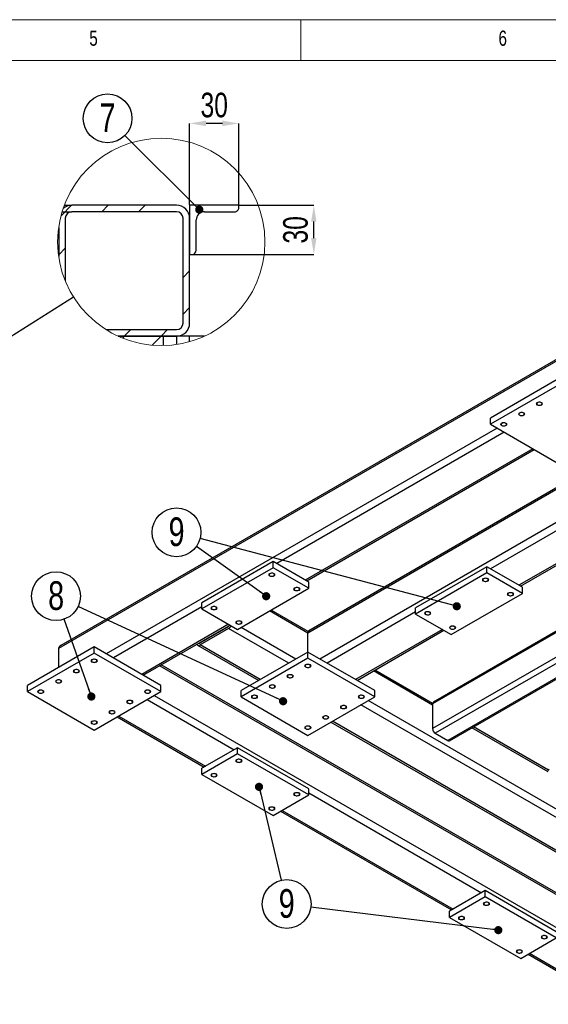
# Model space of a CAD drawing. Header units: millimetres. Extents: x 5 to 589, y 5 to 415.
# Tile 11 of 15: x 213 to 277, y 295 to 415. Entities that reach past the tile are written whole.
import ezdxf

# ---------------------------------------------------------------- set-up
doc = ezdxf.new("R2010")
doc.units = ezdxf.units.MM
doc.header["$PDSIZE"] = -1
doc.linetypes.add('HIDDEN', pattern=[1.905, 1.27, -0.635])
for name, color, linetype in [('COTES', 1, 'Continuous'), ('NOTES', 6, 'Continuous'), ('TRAIT-FINS', 9, 'Continuous'), ('TRAIT-TIRET', 2, 'HIDDEN')]:
    doc.layers.add(name, color=color, linetype=linetype)
doc.layers.add('TRAIT-FORT', color=4, linetype='Continuous', lineweight=25)
doc.styles.add('SLDTEXTSTYLE0', font='TXT', dxfattribs={"width": 0.75})
doc.dimstyles.new('SLDDIMSTYLE4', dxfattribs={"dimtxt": 0.18, "dimasz": 2, "dimexe": 0, "dimexo": 0.0625, "dimgap": 0, "dimtad": 0, "dimtih": 1, "dimtoh": 1, "dimdec": 0, "dimrnd": 1e-09, "dimzin": 0, "dimdsep": 46, "dimtxsty": 'Standard', "dimblk1": 'NONE', "dimblk2": 'NONE', "dimsah": 1, "dimcen": 0.09, "dimadec": 0, "dimazin": 0, "dimtfac": 2, "dimtdec": 0, "dimtofl": 0, "dimtmove": 0, "dimatfit": 3, "dimldrblk": 'NONE', "dimfxl": 1, "dimfrac": 2, "dimtolj": 1, "dimtzin": 0, "dimarcsym": 0})
doc.dimstyles.new('SLDDIMSTYLE5', dxfattribs={"dimtxt": 0.18, "dimasz": 1, "dimexe": 0, "dimexo": 0.0625, "dimgap": 0, "dimtad": 0, "dimtih": 1, "dimtoh": 1, "dimdec": 0, "dimrnd": 1e-09, "dimzin": 0, "dimdsep": 46, "dimtxsty": 'Standard', "dimblk1": 'DOT', "dimblk2": 'DOT', "dimsah": 1, "dimcen": 0.09, "dimadec": 0, "dimazin": 0, "dimtfac": 1, "dimtdec": 0, "dimtofl": 0, "dimtmove": 0, "dimatfit": 3, "dimldrblk": 'DOT', "dimfxl": 1, "dimfrac": 2, "dimtolj": 1, "dimtzin": 0, "dimarcsym": 0})
doc.dimstyles.new('SLDDIMSTYLE6', dxfattribs={"dimtxt": 3, "dimasz": 2, "dimexe": 0, "dimexo": 0.0625, "dimgap": 0.75, "dimtad": 1, "dimlfac": 5, "dimrnd": 1e-09, "dimzin": 12, "dimdsep": 46, "dimtxsty": 'SLDTEXTSTYLE0', "dimsah": 1, "dimcen": 0.09, "dimadec": 0, "dimazin": 3, "dimtfac": 1, "dimtmove": 0, "dimatfit": 0, "dimfxl": 1, "dimfrac": 2, "dimtolj": 1, "dimtzin": 12, "dimarcsym": 0})

# ---------------------------------------------------------------- blocks, each defined once
blk = doc.blocks.new('_None')
blk = doc.blocks.new('SW_NOTE_20')
at = {"layer": 'NOTES', "color": 0}
blk.add_circle((-2.43, 1.73), 2.98, dxfattribs=at)
at = {"layer": 'NOTES', "color": 0, "insert": (-2.42, 3.55), "char_height": 3.5, "attachment_point": 2, "style": 'SLDTEXTSTYLE0'}
blk.add_mtext('9', dxfattribs=at)
blk = doc.blocks.new('_Dot')
at = {"color": 0, "linetype": 'ByBlock', "lineweight": -2}
blk.add_line((-0.5, 0), (-1, 0), dxfattribs=at)
at = {"color": 0, "linetype": 'ByBlock', "const_width": 0.5}
blk.add_lwpolyline([(-0.25, 0, 1), (0.25, 0, 1)], format="xyb", close=True, dxfattribs=at)
blk = doc.blocks.new('SW_NOTE_21')
at = {"layer": 'NOTES', "color": 0}
blk.add_circle((0.69, -2.9), 2.98, dxfattribs=at)
at = {"layer": 'NOTES', "color": 0, "insert": (0.69, -1.08), "char_height": 3.5, "attachment_point": 2, "style": 'SLDTEXTSTYLE0'}
blk.add_mtext('9', dxfattribs=at)
blk = doc.blocks.new('SW_NOTE_22')
at = {"layer": 'NOTES', "color": 0}
blk.add_circle((-0.99, 2.81), 2.98, dxfattribs=at)
at = {"layer": 'NOTES', "color": 0, "insert": (-0.98, 4.63), "char_height": 3.5, "attachment_point": 2, "style": 'SLDTEXTSTYLE0'}
blk.add_mtext('8', dxfattribs=at)
blk = doc.blocks.new('SW_HATCH_0')
at = {"layer": 'TRAIT-FINS', "color": 0}
for p, q in [((-7.25, 15.2), (-8.53, 13.92)), ((-2.76, 15.2), (-3.56, 14.4)), ((1.73, 15.2), (0.93, 14.4)), ((-8.02, 9.94), (-8.82, 9.14)), ((7.18, 7.18), (6.38, 6.38)), ((7.18, 2.69), (6.38, 1.89)), ((0, 0), (-0.8, -0.8)), ((4.49, 0), (3.69, -0.8)), ((-0.8, -0.8), (-1.03, -1.03)), ((3.69, -0.8), (2.59, -1.9))]:
    blk.add_line(p, q, dxfattribs=at)
blk = doc.blocks.new('_D_60')
at = {"layer": 'COTES', "color": 0, "lineweight": -2, "transparency": 16777216}
for p, q in [((233.43, 392.4), (233.43, 402.33)), ((237.43, 402.33), (235.43, 402.33)), ((239.43, 392.4), (239.43, 402.33))]:
    blk.add_line(p, q, dxfattribs=at)
at = {"layer": 'COTES', "color": 0, "transparency": 16777216}
for points in [[(235.43, 402.67), (235.43, 402), (233.43, 402.33)], [(237.43, 402.67), (237.43, 402), (239.43, 402.33)]]:
    blk.add_solid(points, dxfattribs=at)
at = {"layer": 'Defpoints', "color": 0, "transparency": 16777216}
for p in [(233.43, 402.33), (233.43, 392.33), (239.43, 392.33)]:
    blk.add_point(p, dxfattribs=at)
at = {"layer": 'COTES', "color": 0, "transparency": 16777216, "insert": (236.43, 406.08), "char_height": 3, "attachment_point": 2, "style": 'SLDTEXTSTYLE0'}
blk.add_mtext('\\A1;30', dxfattribs=at)
blk = doc.blocks.new('_D_61')
at = {"layer": 'COTES', "color": 0, "lineweight": -2, "transparency": 16777216}
for p, q in [((239.49, 392.33), (248.6, 392.33)), ((248.6, 388.33), (248.6, 390.33)), ((233.49, 386.33), (248.6, 386.33))]:
    blk.add_line(p, q, dxfattribs=at)
at = {"layer": 'COTES', "color": 0, "transparency": 16777216}
for points in [[(248.27, 390.33), (248.93, 390.33), (248.6, 392.33)], [(248.27, 388.33), (248.93, 388.33), (248.6, 386.33)]]:
    blk.add_solid(points, dxfattribs=at)
at = {"layer": 'Defpoints', "color": 0, "transparency": 16777216}
for p in [(239.43, 392.33), (248.6, 392.33), (233.43, 386.33)]:
    blk.add_point(p, dxfattribs=at)
at = {"layer": 'COTES', "color": 0, "transparency": 16777216, "insert": (244.85, 389.33), "char_height": 3, "attachment_point": 2, "rotation": 90, "style": 'SLDTEXTSTYLE0'}
blk.add_mtext('\\A1;30', dxfattribs=at)
blk = doc.blocks.new('SW_NOTE_24')
at = {"layer": 'NOTES', "color": 0}
blk.add_circle((-2.11, 2.1), 2.98, dxfattribs=at)
at = {"layer": 'NOTES', "color": 0, "insert": (-2.11, 3.92), "char_height": 3.5, "attachment_point": 2, "style": 'SLDTEXTSTYLE0'}
blk.add_mtext('7', dxfattribs=at)

msp = doc.modelspace()

# ---------------------------------------------------------------- linework, layer by layer
at = {"lineweight": 18}
for p, q in [((589, 415), (5, 415)), ((247, 410), (247, 415)), ((584, 410), (10, 410))]:
    msp.add_line(p, q, dxfattribs=at)
msp.add_circle((229.9685, 387.8496), 12.6659, dxfattribs=at)
at = {"layer": 'TRAIT-FINS', "lineweight": 18, "flags": 128}
for points in [[(275.8898, 367.9274), (275.8064, 367.9995), (275.7771, 368.0844), (275.8064, 368.1694), (275.8898, 368.2414), (276.0145, 368.2896), (276.1617, 368.3065), (276.3089, 368.2896), (276.4337, 368.2414), (276.5171, 368.1694), (276.5464, 368.0844), (276.5171, 367.9995), (276.4337, 367.9274), (276.3089, 367.8793), (276.1617, 367.8624), (276.0145, 367.8793), (275.8898, 367.9274)], [(273.7141, 366.6714), (273.6307, 366.7434), (273.6014, 366.8284), (273.6307, 366.9134), (273.7141, 366.9854), (273.8388, 367.0335), (273.986, 367.0504), (274.1332, 367.0335), (274.258, 366.9854), (274.3414, 366.9134), (274.3706, 366.8284), (274.3414, 366.7434), (274.258, 366.6714), (274.1332, 366.6233), (273.986, 366.6064), (273.8388, 366.6233), (273.7141, 366.6714)], [(271.5383, 365.4154), (271.455, 365.4874), (271.4257, 365.5724), (271.455, 365.6574), (271.5383, 365.7294), (271.6631, 365.7775), (271.8103, 365.7944), (271.9575, 365.7775), (272.0823, 365.7294), (272.1656, 365.6574), (272.1949, 365.5724), (272.1656, 365.4874), (272.0823, 365.4154), (271.9575, 365.3673), (271.8103, 365.3504), (271.6631, 365.3673), (271.5383, 365.4154)], [(243.1997, 347.0462), (243.1163, 347.1182), (243.087, 347.2032), (243.1163, 347.2882), (243.1997, 347.3602), (243.3245, 347.4083), (243.4716, 347.4252), (243.6188, 347.4083), (243.7436, 347.3602), (243.827, 347.2882), (243.8563, 347.2032), (243.827, 347.1182), (243.7436, 347.0462), (243.6188, 346.9981), (243.4716, 346.9812), (243.3245, 346.9981), (243.1997, 347.0462)], [(269.3082, 346.4182), (269.2249, 346.4902), (269.1956, 346.5752), (269.2249, 346.6602), (269.3082, 346.7322), (269.433, 346.7803), (269.5802, 346.7972), (269.7274, 346.7803), (269.8522, 346.7322), (269.9355, 346.6602), (269.9648, 346.5752), (269.9355, 346.4902), (269.8522, 346.4182), (269.7274, 346.3701), (269.5802, 346.3532), (269.433, 346.3701), (269.3082, 346.4182)], [(246.2457, 345.2878), (246.1623, 345.3598), (246.133, 345.4448), (246.1623, 345.5298), (246.2457, 345.6018), (246.3705, 345.6499), (246.5176, 345.6668), (246.6648, 345.6499), (246.7896, 345.6018), (246.873, 345.5298), (246.9023, 345.4448), (246.873, 345.3598), (246.7896, 345.2878), (246.6648, 345.2397), (246.5176, 345.2228), (246.3705, 345.2397), (246.2457, 345.2878)], [(272.3542, 344.6598), (272.2709, 344.7318), (272.2416, 344.8168), (272.2709, 344.9018), (272.3542, 344.9738), (272.479, 345.0219), (272.6262, 345.0388), (272.7734, 345.0219), (272.8982, 344.9738), (272.9815, 344.9018), (273.0108, 344.8168), (272.9815, 344.7318), (272.8982, 344.6598), (272.7734, 344.6117), (272.6262, 344.5948), (272.479, 344.6117), (272.3542, 344.6598)], [(236.1286, 342.9642), (236.0452, 343.0362), (236.016, 343.1212), (236.0452, 343.2061), (236.1286, 343.2782), (236.2534, 343.3263), (236.4006, 343.3432), (236.5478, 343.3263), (236.6725, 343.2782), (236.7559, 343.2061), (236.7852, 343.1212), (236.7559, 343.0362), (236.6725, 342.9642), (236.5478, 342.916), (236.4006, 342.8991), (236.2534, 342.916), (236.1286, 342.9642)], [(262.2372, 342.3362), (262.1538, 342.4082), (262.1245, 342.4932), (262.1538, 342.5781), (262.2372, 342.6502), (262.3619, 342.6983), (262.5091, 342.7152), (262.6563, 342.6983), (262.7811, 342.6502), (262.8645, 342.5781), (262.8938, 342.4932), (262.8645, 342.4082), (262.7811, 342.3362), (262.6563, 342.288), (262.5091, 342.2711), (262.3619, 342.288), (262.2372, 342.3362)], [(239.1746, 341.2058), (239.0912, 341.2778), (239.062, 341.3628), (239.0912, 341.4477), (239.1746, 341.5198), (239.2994, 341.5679), (239.4466, 341.5848), (239.5938, 341.5679), (239.7185, 341.5198), (239.8019, 341.4477), (239.8312, 341.3628), (239.8019, 341.2778), (239.7185, 341.2058), (239.5938, 341.1576), (239.4466, 341.1407), (239.2994, 341.1576), (239.1746, 341.2058)], [(265.2832, 340.5777), (265.1998, 340.6498), (265.1705, 340.7347), (265.1998, 340.8197), (265.2832, 340.8917), (265.4079, 340.9399), (265.5551, 340.9568), (265.7023, 340.9399), (265.8271, 340.8917), (265.9105, 340.8197), (265.9397, 340.7347), (265.9105, 340.6498), (265.8271, 340.5777), (265.7023, 340.5296), (265.5551, 340.5127), (265.4079, 340.5296), (265.2832, 340.5777)], [(221.4969, 336.5271), (221.4136, 336.5991), (221.3843, 336.6841), (221.4136, 336.7691), (221.4969, 336.8411), (221.6217, 336.8892), (221.7689, 336.9061), (221.9161, 336.8892), (222.0409, 336.8411), (222.1242, 336.7691), (222.1535, 336.6841), (222.1242, 336.5991), (222.0409, 336.5271), (221.9161, 336.479), (221.7689, 336.4621), (221.6217, 336.479), (221.4969, 336.5271)], [(219.3212, 335.2711), (219.2379, 335.3431), (219.2086, 335.4281), (219.2379, 335.5131), (219.3212, 335.5851), (219.446, 335.6332), (219.5932, 335.6501), (219.7404, 335.6332), (219.8652, 335.5851), (219.9485, 335.5131), (219.9778, 335.4281), (219.9485, 335.3431), (219.8652, 335.2711), (219.7404, 335.223), (219.5932, 335.2061), (219.446, 335.223), (219.3212, 335.2711)], [(247.6055, 335.8991), (247.5221, 335.9711), (247.4928, 336.0561), (247.5221, 336.1411), (247.6055, 336.2131), (247.7303, 336.2612), (247.8775, 336.2781), (248.0247, 336.2612), (248.1494, 336.2131), (248.2328, 336.1411), (248.2621, 336.0561), (248.2328, 335.9711), (248.1494, 335.8991), (248.0247, 335.851), (247.8775, 335.8341), (247.7303, 335.851), (247.6055, 335.8991)], [(217.1455, 334.0151), (217.0621, 334.0871), (217.0329, 334.1721), (217.0621, 334.2571), (217.1455, 334.3291), (217.2703, 334.3772), (217.4175, 334.3941), (217.5647, 334.3772), (217.6894, 334.3291), (217.7728, 334.2571), (217.8021, 334.1721), (217.7728, 334.0871), (217.6894, 334.0151), (217.5647, 333.967), (217.4175, 333.95), (217.2703, 333.967), (217.1455, 334.0151)], [(245.4298, 334.6431), (245.3464, 334.7151), (245.3171, 334.8001), (245.3464, 334.8851), (245.4298, 334.9571), (245.5546, 335.0052), (245.7018, 335.0221), (245.8489, 335.0052), (245.9737, 334.9571), (246.0571, 334.8851), (246.0864, 334.8001), (246.0571, 334.7151), (245.9737, 334.6431), (245.8489, 334.595), (245.7018, 334.5781), (245.5546, 334.595), (245.4298, 334.6431)], [(243.2541, 333.3871), (243.1707, 333.4591), (243.1414, 333.5441), (243.1707, 333.629), (243.2541, 333.7011), (243.3789, 333.7492), (243.526, 333.7661), (243.6732, 333.7492), (243.798, 333.7011), (243.8814, 333.629), (243.9107, 333.5441), (243.8814, 333.4591), (243.798, 333.3871), (243.6732, 333.3389), (243.526, 333.322), (243.3789, 333.3389), (243.2541, 333.3871)], [(214.9698, 332.7591), (214.8864, 332.8311), (214.8572, 332.9161), (214.8864, 333.001), (214.9698, 333.0731), (215.0946, 333.1212), (215.2418, 333.1381), (215.389, 333.1212), (215.5137, 333.0731), (215.5971, 333.001), (215.6264, 332.9161), (215.5971, 332.8311), (215.5137, 332.7591), (215.389, 332.7109), (215.2418, 332.694), (215.0946, 332.7109), (214.9698, 332.7591)], [(228.0241, 332.7591), (227.9407, 332.8311), (227.9114, 332.9161), (227.9407, 333.001), (228.0241, 333.0731), (228.1489, 333.1212), (228.296, 333.1381), (228.4432, 333.1212), (228.568, 333.0731), (228.6514, 333.001), (228.6807, 332.9161), (228.6514, 332.8311), (228.568, 332.7591), (228.4432, 332.7109), (228.296, 332.694), (228.1489, 332.7109), (228.0241, 332.7591)], [(241.0784, 332.1311), (240.995, 332.2031), (240.9657, 332.2881), (240.995, 332.373), (241.0784, 332.4451), (241.2031, 332.4932), (241.3503, 332.5101), (241.4975, 332.4932), (241.6223, 332.4451), (241.7057, 332.373), (241.7349, 332.2881), (241.7057, 332.2031), (241.6223, 332.1311), (241.4975, 332.0829), (241.3503, 332.066), (241.2031, 332.0829), (241.0784, 332.1311)], [(254.1326, 332.1311), (254.0493, 332.2031), (254.02, 332.2881), (254.0493, 332.373), (254.1326, 332.4451), (254.2574, 332.4932), (254.4046, 332.5101), (254.5518, 332.4932), (254.6766, 332.4451), (254.7599, 332.373), (254.7892, 332.2881), (254.7599, 332.2031), (254.6766, 332.1311), (254.5518, 332.0829), (254.4046, 332.066), (254.2574, 332.0829), (254.1326, 332.1311)], [(225.8484, 331.5031), (225.765, 331.5751), (225.7357, 331.6601), (225.765, 331.745), (225.8484, 331.8171), (225.9731, 331.8652), (226.1203, 331.8821), (226.2675, 331.8652), (226.3923, 331.8171), (226.4757, 331.745), (226.5049, 331.6601), (226.4757, 331.5751), (226.3923, 331.5031), (226.2675, 331.4549), (226.1203, 331.438), (225.9731, 331.4549), (225.8484, 331.5031)], [(251.9569, 330.875), (251.8736, 330.9471), (251.8443, 331.0321), (251.8736, 331.117), (251.9569, 331.1891), (252.0817, 331.2372), (252.2289, 331.2541), (252.3761, 331.2372), (252.5009, 331.1891), (252.5842, 331.117), (252.6135, 331.0321), (252.5842, 330.9471), (252.5009, 330.875), (252.3761, 330.8269), (252.2289, 330.81), (252.0817, 330.8269), (251.9569, 330.875)], [(223.6727, 330.247), (223.5893, 330.3191), (223.56, 330.404), (223.5893, 330.489), (223.6727, 330.561), (223.7974, 330.6092), (223.9446, 330.6261), (224.0918, 330.6092), (224.2166, 330.561), (224.3, 330.489), (224.3292, 330.404), (224.3, 330.3191), (224.2166, 330.247), (224.0918, 330.1989), (223.9446, 330.182), (223.7974, 330.1989), (223.6727, 330.247)], [(249.7812, 329.619), (249.6978, 329.6911), (249.6686, 329.776), (249.6978, 329.861), (249.7812, 329.933), (249.906, 329.9812), (250.0532, 329.9981), (250.2004, 329.9812), (250.3251, 329.933), (250.4085, 329.861), (250.4378, 329.776), (250.4085, 329.6911), (250.3251, 329.619), (250.2004, 329.5709), (250.0532, 329.554), (249.906, 329.5709), (249.7812, 329.619)], [(221.4969, 328.991), (221.4136, 329.0631), (221.3843, 329.148), (221.4136, 329.233), (221.4969, 329.305), (221.6217, 329.3532), (221.7689, 329.3701), (221.9161, 329.3532), (222.0409, 329.305), (222.1242, 329.233), (222.1535, 329.148), (222.1242, 329.0631), (222.0409, 328.991), (221.9161, 328.9429), (221.7689, 328.926), (221.6217, 328.9429), (221.4969, 328.991)], [(247.6055, 328.363), (247.5221, 328.4351), (247.4928, 328.52), (247.5221, 328.605), (247.6055, 328.677), (247.7303, 328.7252), (247.8775, 328.7421), (248.0247, 328.7252), (248.1494, 328.677), (248.2328, 328.605), (248.2621, 328.52), (248.2328, 328.4351), (248.1494, 328.363), (248.0247, 328.3149), (247.8775, 328.298), (247.7303, 328.3149), (247.6055, 328.363)], [(239.1746, 324.3124), (239.0912, 324.3844), (239.062, 324.4694), (239.0912, 324.5544), (239.1746, 324.6264), (239.2994, 324.6745), (239.4466, 324.6914), (239.5938, 324.6745), (239.7185, 324.6264), (239.8019, 324.5544), (239.8312, 324.4694), (239.8019, 324.3844), (239.7185, 324.3124), (239.5938, 324.2643), (239.4466, 324.2474), (239.2994, 324.2643), (239.1746, 324.3124)], [(236.1286, 322.554), (236.0452, 322.626), (236.016, 322.711), (236.0452, 322.7959), (236.1286, 322.868), (236.2534, 322.9161), (236.4006, 322.933), (236.5478, 322.9161), (236.6725, 322.868), (236.7559, 322.7959), (236.7852, 322.711), (236.7559, 322.626), (236.6725, 322.554), (236.5478, 322.5058), (236.4006, 322.4889), (236.2534, 322.5058), (236.1286, 322.554)], [(246.2457, 320.2303), (246.1623, 320.3024), (246.133, 320.3873), (246.1623, 320.4723), (246.2457, 320.5443), (246.3705, 320.5925), (246.5176, 320.6094), (246.6648, 320.5925), (246.7896, 320.5443), (246.873, 320.4723), (246.9023, 320.3873), (246.873, 320.3024), (246.7896, 320.2303), (246.6648, 320.1822), (246.5176, 320.1653), (246.3705, 320.1822), (246.2457, 320.2303)], [(243.1997, 318.4719), (243.1163, 318.544), (243.087, 318.6289), (243.1163, 318.7139), (243.1997, 318.7859), (243.3245, 318.8341), (243.4716, 318.851), (243.6188, 318.8341), (243.7436, 318.7859), (243.827, 318.7139), (243.8563, 318.6289), (243.827, 318.544), (243.7436, 318.4719), (243.6188, 318.4238), (243.4716, 318.4069), (243.3245, 318.4238), (243.1997, 318.4719)], [(269.417, 306.8538), (269.3337, 306.9258), (269.3044, 307.0108), (269.3337, 307.0958), (269.417, 307.1678), (269.5418, 307.2159), (269.689, 307.2328), (269.8362, 307.2159), (269.961, 307.1678), (270.0443, 307.0958), (270.0736, 307.0108), (270.0443, 306.9258), (269.961, 306.8538), (269.8362, 306.8057), (269.689, 306.7888), (269.5418, 306.8057), (269.417, 306.8538)], [(266.371, 305.0954), (266.2877, 305.1674), (266.2584, 305.2524), (266.2877, 305.3374), (266.371, 305.4094), (266.4958, 305.4575), (266.643, 305.4744), (266.7902, 305.4575), (266.915, 305.4094), (266.9983, 305.3374), (267.0276, 305.2524), (266.9983, 305.1674), (266.915, 305.0954), (266.7902, 305.0473), (266.643, 305.0304), (266.4958, 305.0473), (266.371, 305.0954)], [(276.4881, 302.7718), (276.4047, 302.8438), (276.3754, 302.9288), (276.4047, 303.0137), (276.4881, 303.0858), (276.6129, 303.1339), (276.7601, 303.1508), (276.9072, 303.1339), (277.032, 303.0858), (277.1154, 303.0137), (277.1447, 302.9288), (277.1154, 302.8438), (277.032, 302.7718), (276.9072, 302.7236), (276.7601, 302.7067), (276.6129, 302.7236), (276.4881, 302.7718)], [(273.4421, 301.0134), (273.3587, 301.0854), (273.3294, 301.1704), (273.3587, 301.2553), (273.4421, 301.3274), (273.5669, 301.3755), (273.7141, 301.3924), (273.8612, 301.3755), (273.986, 301.3274), (274.0694, 301.2553), (274.0987, 301.1704), (274.0694, 301.0854), (273.986, 301.0134), (273.8612, 300.9652), (273.7141, 300.9483), (273.5669, 300.9652), (273.4421, 301.0134)]]:
    msp.add_lwpolyline(points, dxfattribs=at)
at = {"layer": 'TRAIT-FORT', "lineweight": 25}
for p, q in [((329.4667, 403.085), (217.6724, 338.5475)), ((329.4667, 402.8768), (217.4175, 338.1922)), ((218.123, 392.3349), (219.0287, 392.3349)), ((231.8287, 392.3349), (219.0287, 392.3349)), ((233.4287, 392.3349), (233.4287, 386.3349)), ((239.4287, 392.3349), (233.4287, 392.3349)), ((239.4287, 392.0349), (239.4287, 392.3349)), ((231.8287, 391.5349), (219.0287, 391.5349)), ((235.2287, 391.5349), (238.9287, 391.5349)), ((218.2287, 390.7349), (218.2287, 383.0962)), ((232.6287, 377.9349), (232.6287, 390.7349)), ((233.4287, 377.9349), (233.4287, 390.7349)), ((234.2287, 386.8349), (234.2287, 390.5349)), ((217.4287, 389.6337), (217.4287, 386.0672)), ((233.4287, 386.3349), (233.7287, 386.3349)), ((223.2155, 377.1349), (231.8287, 377.1349)), ((233.4287, 376.3349), (224.6943, 376.3349)), ((224.6943, 376.3349), (231.8287, 376.3349)), ((233.4287, 375.6664), (233.4287, 376.3349)), ((235.2427, 376.3349), (233.4287, 376.3349)), ((278.3374, 371.0362), (270.1785, 366.3261)), ((278.3374, 370.2824), (270.1785, 365.5724)), ((270.1785, 365.5724), (270.1785, 366.3261)), ((270.9942, 365.1015), (223.2374, 337.5321)), ((271.8646, 364.599), (244.07, 348.5535)), ((270.1785, 365.5724), (278.3374, 360.8623)), ((275.3457, 362.5894), (247.5511, 346.5439)), ((247.7313, 346.4399), (275.526, 362.4854)), ((283.9222, 360.8844), (247.8775, 340.0762)), ((283.7419, 360.9885), (248.0049, 340.3579)), ((287.4039, 358.8745), (249.346, 336.9041)), ((288.0194, 358.2248), (270.1785, 347.9255)), ((291.5005, 356.2152), (273.6597, 345.9159)), ((273.8399, 345.8119), (291.5005, 356.0071)), ((298.1357, 351.6311), (263.1075, 331.4097)), ((298.0005, 351.7092), (263.2031, 331.621)), ((301.6547, 350.6477), (263.1075, 328.3948)), ((302.3075, 350.2708), (263.4338, 327.8295)), ((243.6348, 348.8048), (234.932, 343.7807)), ((243.6348, 348.051), (243.6348, 348.8048)), ((247.9862, 346.2927), (243.6348, 348.8048)), ((303.8305, 349.3916), (264.9568, 326.9503)), ((265.1876, 326.9275), (303.9656, 349.3136)), ((243.6348, 348.051), (234.932, 343.027)), ((247.9862, 345.539), (243.6348, 348.051)), ((269.7434, 348.1767), (261.0405, 343.1527)), ((269.7434, 347.423), (269.7434, 348.1767)), ((274.0948, 345.6647), (269.7434, 348.1767)), ((269.7434, 347.423), (261.0405, 342.399)), ((274.0948, 344.911), (269.7434, 347.423)), ((239.2834, 340.5149), (247.9862, 345.539)), ((247.9862, 345.539), (247.9862, 346.2927)), ((274.0948, 344.911), (274.0948, 345.6647)), ((265.392, 339.8869), (274.0948, 344.911)), ((234.932, 343.2783), (224.1078, 337.0296)), ((234.932, 343.027), (234.932, 343.7807)), ((234.932, 343.027), (239.2834, 340.5149)), ((247.9166, 340.2618), (243.3807, 342.8803)), ((261.0405, 342.399), (261.0405, 343.1527)), ((247.8775, 340.0762), (243.2004, 342.7762)), ((261.0405, 342.6503), (250.2164, 336.4016)), ((261.0405, 342.399), (265.392, 339.8869)), ((238.1954, 341.143), (227.5889, 335.02)), ((227.7692, 334.916), (238.3757, 341.039)), ((234.7144, 338.8823), (238.1955, 340.8919)), ((238.1955, 340.6407), (234.7144, 338.631)), ((238.1961, 340.8923), (238.1588, 340.9138)), ((245.5386, 336.4016), (238.1955, 340.6407)), ((246.4089, 336.9041), (239.7187, 340.7663)), ((264.304, 340.515), (253.6975, 334.392)), ((253.8777, 334.288), (264.4842, 340.411)), ((247.8775, 337.7518), (247.8775, 340.0762)), ((221.7689, 338.3798), (213.61, 333.6698)), ((217.4175, 338.1922), (217.4175, 335.8678)), ((221.7689, 337.6261), (221.7689, 338.3798)), ((229.9278, 333.6698), (221.7689, 338.3798)), ((234.4067, 338.6006), (241.8772, 334.288)), ((234.7144, 338.8823), (234.6771, 338.9039)), ((242.0574, 334.392), (234.7144, 338.631)), ((221.7689, 337.6261), (213.61, 332.9161)), ((229.9278, 332.9161), (221.7689, 337.6261)), ((247.8775, 337.7518), (239.7185, 333.0418)), ((247.8775, 336.9981), (239.7185, 332.2881)), ((247.8775, 336.9981), (247.8775, 337.7518)), ((256.0364, 333.0418), (247.8775, 337.7518)), ((256.0364, 332.2881), (247.8775, 336.9981)), ((229.7823, 336.0782), (291.3917, 300.5118)), ((291.3917, 300.72), (229.9626, 336.1822)), ((263.1075, 331.2841), (255.8909, 335.4501)), ((263.1154, 331.4877), (256.0712, 335.5542)), ((213.61, 332.9161), (213.61, 333.6698)), ((229.9278, 332.9161), (229.9278, 333.6698)), ((213.61, 332.9161), (221.7689, 328.206)), ((221.7689, 328.206), (229.9278, 332.9161)), ((229.1121, 332.4452), (289.9232, 297.3397)), ((239.7185, 332.2881), (239.7185, 333.0418)), ((239.7185, 332.2881), (247.8775, 327.578)), ((247.8775, 327.578), (256.0364, 332.2881)), ((256.0364, 332.2881), (256.0364, 333.0418)), ((228.2418, 331.9427), (238.8483, 325.8197)), ((287.965, 311.9094), (254.3503, 331.3147)), ((288.8353, 312.4118), (255.2207, 331.8172)), ((263.1075, 331.4097), (263.1075, 328.3948)), ((224.5804, 329.8291), (235.1869, 323.7061)), ((224.7606, 329.9331), (235.3671, 323.8101)), ((250.689, 329.2011), (284.3036, 309.7957)), ((284.4838, 309.8998), (250.8692, 329.3051)), ((277.2496, 323.12), (267.9209, 328.5054)), ((277.2575, 323.3236), (268.1012, 328.6095)), ((263.4338, 327.8295), (264.9568, 326.9503)), ((239.2834, 326.0709), (234.932, 323.5589)), ((239.2834, 325.3172), (239.2834, 326.0709)), ((247.9862, 321.0469), (239.2834, 326.0709)), ((239.2834, 325.3172), (234.932, 322.8052)), ((247.9862, 320.2931), (239.2834, 325.3172)), ((234.932, 322.8052), (234.932, 323.5589)), ((234.932, 322.8052), (243.6348, 317.7811)), ((243.6348, 317.7811), (247.9862, 320.2931)), ((247.9862, 320.2931), (247.9862, 321.0469)), ((247.9862, 320.5445), (269.0907, 308.3611)), ((244.5426, 318.3051), (265.4293, 306.2475)), ((244.7228, 318.4092), (265.6095, 306.3515)), ((269.5258, 308.6124), (265.1744, 306.1003)), ((269.5258, 307.8586), (269.5258, 308.6124)), ((278.2287, 303.5883), (269.5258, 308.6124)), ((269.5258, 307.8586), (265.1744, 305.3466)), ((278.2287, 302.8346), (269.5258, 307.8586)), ((265.1744, 305.3466), (265.1744, 306.1003)), ((265.1744, 305.3466), (273.8772, 300.3225)), ((273.8772, 300.3225), (278.2287, 302.8346)), ((274.785, 300.8466), (285.3915, 294.7236)), ((274.9652, 300.9506), (285.5717, 294.8276))]:
    msp.add_line(p, q, dxfattribs=at)
at = {"layer": 'TRAIT-FORT', "lineweight": 25, "flags": 128}
for points in [[(275.9306, 367.951), (276.009, 367.9176), (276.101, 367.899), (276.1983, 367.8969), (276.2925, 367.9114), (276.375, 367.9414), (276.4385, 367.984), (276.4775, 368.0356), (276.4884, 368.0915), (276.4703, 368.1468), (276.4248, 368.1965), (276.3559, 368.2363), (276.2697, 368.2626), (276.174, 368.273), (276.0771, 368.2667), (275.9878, 368.2442), (275.9139, 368.2075), (275.8621, 368.1599), (275.8369, 368.1056), (275.8405, 368.0493), (275.8727, 367.9962), (275.9306, 367.951)], [(273.7549, 366.695), (273.8333, 366.6615), (273.9252, 366.643), (274.0226, 366.6409), (274.1168, 366.6554), (274.1993, 366.6854), (274.2628, 366.728), (274.3018, 366.7796), (274.3127, 366.8355), (274.2946, 366.8907), (274.2491, 366.9405), (274.1802, 366.9803), (274.094, 367.0065), (273.9982, 367.017), (273.9014, 367.0107), (273.8121, 366.9882), (273.7382, 366.9515), (273.6864, 366.9039), (273.6612, 366.8495), (273.6648, 366.7933), (273.697, 366.7402), (273.7549, 366.695)], [(271.5791, 365.4389), (271.6575, 365.4055), (271.7495, 365.387), (271.8469, 365.3849), (271.941, 365.3994), (272.0236, 365.4293), (272.0871, 365.472), (272.1261, 365.5235), (272.137, 365.5795), (272.1189, 365.6347), (272.0734, 365.6845), (272.0044, 365.7242), (271.9183, 365.7505), (271.8225, 365.761), (271.7257, 365.7547), (271.6364, 365.7322), (271.5625, 365.6955), (271.5107, 365.6479), (271.4854, 365.5935), (271.4891, 365.5373), (271.5213, 365.4842), (271.5791, 365.4389)], [(243.2405, 347.0698), (243.3189, 347.0364), (243.4109, 347.0178), (243.5082, 347.0157), (243.6024, 347.0302), (243.6849, 347.0602), (243.7485, 347.1028), (243.7874, 347.1544), (243.7983, 347.2103), (243.7802, 347.2655), (243.7347, 347.3153), (243.6658, 347.3551), (243.5796, 347.3814), (243.4839, 347.3918), (243.387, 347.3855), (243.2977, 347.363), (243.2238, 347.3263), (243.172, 347.2787), (243.1468, 347.2243), (243.1504, 347.1681), (243.1826, 347.115), (243.2405, 347.0698)], [(269.349, 346.4418), (269.4274, 346.4083), (269.5194, 346.3898), (269.6168, 346.3877), (269.7109, 346.4022), (269.7935, 346.4322), (269.857, 346.4748), (269.896, 346.5264), (269.9069, 346.5823), (269.8888, 346.6375), (269.8432, 346.6873), (269.7743, 346.7271), (269.6882, 346.7533), (269.5924, 346.7638), (269.4956, 346.7575), (269.4063, 346.735), (269.3324, 346.6983), (269.2806, 346.6507), (269.2553, 346.5963), (269.259, 346.5401), (269.2912, 346.487), (269.349, 346.4418)], [(246.2865, 345.3113), (246.3649, 345.2779), (246.4569, 345.2594), (246.5542, 345.2573), (246.6484, 345.2718), (246.7309, 345.3017), (246.7945, 345.3444), (246.8334, 345.3959), (246.8443, 345.4519), (246.8262, 345.5071), (246.7807, 345.5569), (246.7118, 345.5966), (246.6256, 345.6229), (246.5299, 345.6334), (246.433, 345.6271), (246.3437, 345.6046), (246.2698, 345.5679), (246.218, 345.5203), (246.1928, 345.4659), (246.1964, 345.4097), (246.2286, 345.3566), (246.2865, 345.3113)], [(272.395, 344.6833), (272.4734, 344.6499), (272.5654, 344.6314), (272.6628, 344.6292), (272.7569, 344.6438), (272.8394, 344.6737), (272.903, 344.7164), (272.942, 344.7679), (272.9529, 344.8238), (272.9348, 344.8791), (272.8892, 344.9289), (272.8203, 344.9686), (272.7342, 344.9949), (272.6384, 345.0054), (272.5416, 344.9991), (272.4523, 344.9766), (272.3784, 344.9399), (272.3266, 344.8923), (272.3013, 344.8379), (272.305, 344.7817), (272.3372, 344.7286), (272.395, 344.6833)], [(236.1694, 342.9877), (236.2478, 342.9543), (236.3398, 342.9357), (236.4372, 342.9336), (236.5313, 342.9482), (236.6138, 342.9781), (236.6774, 343.0208), (236.7164, 343.0723), (236.7273, 343.1282), (236.7092, 343.1835), (236.6636, 343.2332), (236.5947, 343.273), (236.5086, 343.2993), (236.4128, 343.3098), (236.316, 343.3035), (236.2266, 343.281), (236.1528, 343.2443), (236.1009, 343.1966), (236.0757, 343.1423), (236.0794, 343.0861), (236.1115, 343.033), (236.1694, 342.9877)], [(262.278, 342.3597), (262.3564, 342.3263), (262.4484, 342.3077), (262.5457, 342.3056), (262.6399, 342.3202), (262.7224, 342.3501), (262.7859, 342.3928), (262.8249, 342.4443), (262.8358, 342.5002), (262.8177, 342.5555), (262.7722, 342.6052), (262.7033, 342.645), (262.6171, 342.6713), (262.5214, 342.6818), (262.4245, 342.6755), (262.3352, 342.653), (262.2613, 342.6163), (262.2095, 342.5686), (262.1843, 342.5143), (262.1879, 342.4581), (262.2201, 342.405), (262.278, 342.3597)], [(239.2154, 341.2293), (239.2938, 341.1959), (239.3858, 341.1773), (239.4832, 341.1752), (239.5773, 341.1898), (239.6598, 341.2197), (239.7234, 341.2623), (239.7624, 341.3139), (239.7733, 341.3698), (239.7552, 341.4251), (239.7096, 341.4748), (239.6407, 341.5146), (239.5546, 341.5409), (239.4588, 341.5514), (239.362, 341.5451), (239.2726, 341.5226), (239.1988, 341.4859), (239.1469, 341.4382), (239.1217, 341.3839), (239.1254, 341.3277), (239.1575, 341.2746), (239.2154, 341.2293)], [(265.324, 340.6013), (265.4024, 340.5679), (265.4944, 340.5493), (265.5917, 340.5472), (265.6859, 340.5618), (265.7684, 340.5917), (265.8319, 340.6343), (265.8709, 340.6859), (265.8818, 340.7418), (265.8637, 340.7971), (265.8182, 340.8468), (265.7493, 340.8866), (265.6631, 340.9129), (265.5674, 340.9233), (265.4705, 340.917), (265.3812, 340.8945), (265.3073, 340.8579), (265.2555, 340.8102), (265.2303, 340.7559), (265.2339, 340.6997), (265.2661, 340.6466), (265.324, 340.6013)], [(221.5377, 336.5507), (221.6161, 336.5172), (221.7081, 336.4987), (221.8055, 336.4966), (221.8996, 336.5111), (221.9822, 336.5411), (222.0457, 336.5837), (222.0847, 336.6353), (222.0956, 336.6912), (222.0775, 336.7464), (222.0319, 336.7962), (221.963, 336.836), (221.8769, 336.8622), (221.7811, 336.8727), (221.6843, 336.8664), (221.595, 336.8439), (221.5211, 336.8072), (221.4693, 336.7596), (221.444, 336.7052), (221.4477, 336.649), (221.4799, 336.5959), (221.5377, 336.5507)], [(219.362, 335.2946), (219.4404, 335.2612), (219.5324, 335.2427), (219.6298, 335.2406), (219.7239, 335.2551), (219.8064, 335.285), (219.87, 335.3277), (219.909, 335.3792), (219.9199, 335.4352), (219.9018, 335.4904), (219.8562, 335.5402), (219.7873, 335.5799), (219.7012, 335.6062), (219.6054, 335.6167), (219.5086, 335.6104), (219.4193, 335.5879), (219.3454, 335.5512), (219.2935, 335.5036), (219.2683, 335.4492), (219.272, 335.393), (219.3042, 335.3399), (219.362, 335.2946)], [(247.6463, 335.9227), (247.7247, 335.8892), (247.8167, 335.8707), (247.9141, 335.8686), (248.0082, 335.8831), (248.0907, 335.9131), (248.1543, 335.9557), (248.1932, 336.0073), (248.2042, 336.0632), (248.186, 336.1184), (248.1405, 336.1682), (248.0716, 336.208), (247.9854, 336.2342), (247.8897, 336.2447), (247.7929, 336.2384), (247.7035, 336.2159), (247.6297, 336.1792), (247.5778, 336.1316), (247.5526, 336.0772), (247.5562, 336.021), (247.5884, 335.9679), (247.6463, 335.9227)], [(245.4706, 334.6666), (245.549, 334.6332), (245.641, 334.6147), (245.7384, 334.6125), (245.8325, 334.6271), (245.915, 334.657), (245.9786, 334.6997), (246.0175, 334.7512), (246.0284, 334.8071), (246.0103, 334.8624), (245.9648, 334.9122), (245.8959, 334.9519), (245.8097, 334.9782), (245.714, 334.9887), (245.6171, 334.9824), (245.5278, 334.9599), (245.454, 334.9232), (245.4021, 334.8756), (245.3769, 334.8212), (245.3805, 334.765), (245.4127, 334.7119), (245.4706, 334.6666)], [(217.1863, 334.0386), (217.2647, 334.0052), (217.3567, 333.9866), (217.4541, 333.9845), (217.5482, 333.9991), (217.6307, 334.029), (217.6943, 334.0717), (217.7333, 334.1232), (217.7442, 334.1791), (217.7261, 334.2344), (217.6805, 334.2842), (217.6116, 334.3239), (217.5255, 334.3502), (217.4297, 334.3607), (217.3329, 334.3544), (217.2435, 334.3319), (217.1697, 334.2952), (217.1178, 334.2476), (217.0926, 334.1932), (217.0963, 334.137), (217.1284, 334.0839), (217.1863, 334.0386)], [(243.2949, 333.4106), (243.3733, 333.3772), (243.4653, 333.3586), (243.5626, 333.3565), (243.6568, 333.3711), (243.7393, 333.401), (243.8029, 333.4437), (243.8418, 333.4952), (243.8527, 333.5511), (243.8346, 333.6064), (243.7891, 333.6561), (243.7202, 333.6959), (243.634, 333.7222), (243.5383, 333.7327), (243.4414, 333.7264), (243.3521, 333.7039), (243.2782, 333.6672), (243.2264, 333.6195), (243.2012, 333.5652), (243.2048, 333.509), (243.237, 333.4559), (243.2949, 333.4106)], [(215.0106, 332.7826), (215.089, 332.7492), (215.181, 332.7306), (215.2784, 332.7285), (215.3725, 332.7431), (215.455, 332.773), (215.5186, 332.8157), (215.5576, 332.8672), (215.5685, 332.9231), (215.5503, 332.9784), (215.5048, 333.0281), (215.4359, 333.0679), (215.3497, 333.0942), (215.254, 333.1047), (215.1572, 333.0984), (215.0678, 333.0759), (214.994, 333.0392), (214.9421, 332.9915), (214.9169, 332.9372), (214.9205, 332.881), (214.9527, 332.8279), (215.0106, 332.7826)], [(228.0649, 332.7826), (228.1433, 332.7492), (228.2353, 332.7306), (228.3326, 332.7285), (228.4268, 332.7431), (228.5093, 332.773), (228.5729, 332.8157), (228.6118, 332.8672), (228.6227, 332.9231), (228.6046, 332.9784), (228.5591, 333.0281), (228.4902, 333.0679), (228.404, 333.0942), (228.3083, 333.1047), (228.2114, 333.0984), (228.1221, 333.0759), (228.0482, 333.0392), (227.9964, 332.9915), (227.9712, 332.9372), (227.9748, 332.881), (228.007, 332.8279), (228.0649, 332.7826)], [(241.1192, 332.1546), (241.1976, 332.1212), (241.2895, 332.1026), (241.3869, 332.1005), (241.4811, 332.1151), (241.5636, 332.145), (241.6271, 332.1877), (241.6661, 332.2392), (241.677, 332.2951), (241.6589, 332.3504), (241.6134, 332.4001), (241.5445, 332.4399), (241.4583, 332.4662), (241.3625, 332.4767), (241.2657, 332.4704), (241.1764, 332.4479), (241.1025, 332.4112), (241.0507, 332.3635), (241.0255, 332.3092), (241.0291, 332.253), (241.0613, 332.1999), (241.1192, 332.1546)], [(254.1734, 332.1546), (254.2518, 332.1212), (254.3438, 332.1026), (254.4412, 332.1005), (254.5353, 332.1151), (254.6179, 332.145), (254.6814, 332.1877), (254.7204, 332.2392), (254.7313, 332.2951), (254.7132, 332.3504), (254.6676, 332.4001), (254.5987, 332.4399), (254.5126, 332.4662), (254.4168, 332.4767), (254.32, 332.4704), (254.2307, 332.4479), (254.1568, 332.4112), (254.105, 332.3635), (254.0797, 332.3092), (254.0834, 332.253), (254.1156, 332.1999), (254.1734, 332.1546)], [(225.8892, 331.5266), (225.9676, 331.4932), (226.0596, 331.4746), (226.1569, 331.4725), (226.2511, 331.4871), (226.3336, 331.517), (226.3971, 331.5596), (226.4361, 331.6112), (226.447, 331.6671), (226.4289, 331.7224), (226.3834, 331.7721), (226.3145, 331.8119), (226.2283, 331.8382), (226.1326, 331.8487), (226.0357, 331.8424), (225.9464, 331.8199), (225.8725, 331.7832), (225.8207, 331.7355), (225.7955, 331.6812), (225.7991, 331.625), (225.8313, 331.5719), (225.8892, 331.5266)], [(251.9977, 330.8986), (252.0761, 330.8652), (252.1681, 330.8466), (252.2655, 330.8445), (252.3596, 330.8591), (252.4421, 330.889), (252.5057, 330.9316), (252.5447, 330.9832), (252.5556, 331.0391), (252.5375, 331.0944), (252.4919, 331.1441), (252.423, 331.1839), (252.3369, 331.2102), (252.2411, 331.2206), (252.1443, 331.2143), (252.055, 331.1919), (251.9811, 331.1552), (251.9292, 331.1075), (251.904, 331.0532), (251.9077, 330.997), (251.9399, 330.9439), (251.9977, 330.8986)], [(223.7134, 330.2706), (223.7919, 330.2372), (223.8838, 330.2186), (223.9812, 330.2165), (224.0754, 330.2311), (224.1579, 330.261), (224.2214, 330.3036), (224.2604, 330.3552), (224.2713, 330.4111), (224.2532, 330.4664), (224.2077, 330.5161), (224.1388, 330.5559), (224.0526, 330.5822), (223.9568, 330.5926), (223.86, 330.5863), (223.7707, 330.5638), (223.6968, 330.5272), (223.645, 330.4795), (223.6198, 330.4252), (223.6234, 330.369), (223.6556, 330.3159), (223.7134, 330.2706)], [(249.822, 329.6426), (249.9004, 329.6092), (249.9924, 329.5906), (250.0898, 329.5885), (250.1839, 329.6031), (250.2664, 329.633), (250.33, 329.6756), (250.369, 329.7272), (250.3799, 329.7831), (250.3618, 329.8384), (250.3162, 329.8881), (250.2473, 329.9279), (250.1612, 329.9542), (250.0654, 329.9646), (249.9686, 329.9583), (249.8792, 329.9358), (249.8054, 329.8991), (249.7535, 329.8515), (249.7283, 329.7972), (249.732, 329.741), (249.7641, 329.6879), (249.822, 329.6426)], [(221.5377, 329.0146), (221.6161, 328.9812), (221.7081, 328.9626), (221.8055, 328.9605), (221.8996, 328.9751), (221.9822, 329.005), (222.0457, 329.0476), (222.0847, 329.0992), (222.0956, 329.1551), (222.0775, 329.2104), (222.0319, 329.2601), (221.963, 329.2999), (221.8769, 329.3262), (221.7811, 329.3366), (221.6843, 329.3303), (221.595, 329.3078), (221.5211, 329.2711), (221.4693, 329.2235), (221.444, 329.1692), (221.4477, 329.1129), (221.4799, 329.0598), (221.5377, 329.0146)], [(247.6463, 328.3866), (247.7247, 328.3532), (247.8167, 328.3346), (247.9141, 328.3325), (248.0082, 328.347), (248.0907, 328.377), (248.1543, 328.4196), (248.1932, 328.4712), (248.2042, 328.5271), (248.186, 328.5824), (248.1405, 328.6321), (248.0716, 328.6719), (247.9854, 328.6982), (247.8897, 328.7086), (247.7929, 328.7023), (247.7035, 328.6798), (247.6297, 328.6431), (247.5778, 328.5955), (247.5526, 328.5412), (247.5562, 328.4849), (247.5884, 328.4318), (247.6463, 328.3866)], [(239.2154, 324.3359), (239.2938, 324.3025), (239.3858, 324.2839), (239.4832, 324.2818), (239.5773, 324.2964), (239.6598, 324.3263), (239.7234, 324.369), (239.7624, 324.4205), (239.7733, 324.4764), (239.7552, 324.5317), (239.7096, 324.5815), (239.6407, 324.6212), (239.5546, 324.6475), (239.4588, 324.658), (239.362, 324.6517), (239.2726, 324.6292), (239.1988, 324.5925), (239.1469, 324.5449), (239.1217, 324.4905), (239.1254, 324.4343), (239.1575, 324.3812), (239.2154, 324.3359)], [(236.1694, 322.5775), (236.2478, 322.5441), (236.3398, 322.5255), (236.4372, 322.5234), (236.5313, 322.538), (236.6138, 322.5679), (236.6774, 322.6106), (236.7164, 322.6621), (236.7273, 322.718), (236.7092, 322.7733), (236.6636, 322.823), (236.5947, 322.8628), (236.5086, 322.8891), (236.4128, 322.8996), (236.316, 322.8933), (236.2266, 322.8708), (236.1528, 322.8341), (236.1009, 322.7864), (236.0757, 322.7321), (236.0794, 322.6759), (236.1115, 322.6228), (236.1694, 322.5775)], [(246.2865, 320.2539), (246.3649, 320.2205), (246.4569, 320.2019), (246.5542, 320.1998), (246.6484, 320.2144), (246.7309, 320.2443), (246.7945, 320.2869), (246.8334, 320.3385), (246.8443, 320.3944), (246.8262, 320.4497), (246.7807, 320.4994), (246.7118, 320.5392), (246.6256, 320.5655), (246.5299, 320.5759), (246.433, 320.5696), (246.3437, 320.5471), (246.2698, 320.5105), (246.218, 320.4628), (246.1928, 320.4085), (246.1964, 320.3523), (246.2286, 320.2992), (246.2865, 320.2539)], [(243.2405, 318.4955), (243.3189, 318.4621), (243.4109, 318.4435), (243.5082, 318.4414), (243.6024, 318.4559), (243.6849, 318.4859), (243.7485, 318.5285), (243.7874, 318.5801), (243.7983, 318.636), (243.7802, 318.6913), (243.7347, 318.741), (243.6658, 318.7808), (243.5796, 318.8071), (243.4839, 318.8175), (243.387, 318.8112), (243.2977, 318.7887), (243.2238, 318.752), (243.172, 318.7044), (243.1468, 318.6501), (243.1504, 318.5938), (243.1826, 318.5407), (243.2405, 318.4955)], [(269.4578, 306.8774), (269.5362, 306.844), (269.6282, 306.8254), (269.7256, 306.8233), (269.8197, 306.8378), (269.9022, 306.8678), (269.9658, 306.9104), (270.0048, 306.962), (270.0157, 307.0179), (269.9976, 307.0731), (269.952, 307.1229), (269.8831, 307.1627), (269.797, 307.189), (269.7012, 307.1994), (269.6044, 307.1931), (269.5151, 307.1706), (269.4412, 307.1339), (269.3893, 307.0863), (269.3641, 307.0319), (269.3678, 306.9757), (269.4, 306.9226), (269.4578, 306.8774)], [(266.4118, 305.1189), (266.4902, 305.0855), (266.5822, 305.067), (266.6796, 305.0649), (266.7737, 305.0794), (266.8562, 305.1093), (266.9198, 305.152), (266.9588, 305.2035), (266.9697, 305.2595), (266.9516, 305.3147), (266.906, 305.3645), (266.8371, 305.4042), (266.751, 305.4305), (266.6552, 305.441), (266.5584, 305.4347), (266.4691, 305.4122), (266.3952, 305.3755), (266.3433, 305.3279), (266.3181, 305.2735), (266.3218, 305.2173), (266.354, 305.1642), (266.4118, 305.1189)], [(276.5289, 302.7953), (276.6073, 302.7619), (276.6993, 302.7433), (276.7967, 302.7412), (276.8908, 302.7558), (276.9733, 302.7857), (277.0369, 302.8284), (277.0758, 302.8799), (277.0868, 302.9358), (277.0686, 302.9911), (277.0231, 303.0408), (276.9542, 303.0806), (276.868, 303.1069), (276.7723, 303.1174), (276.6754, 303.1111), (276.5861, 303.0886), (276.5123, 303.0519), (276.4604, 303.0042), (276.4352, 302.9499), (276.4388, 302.8937), (276.471, 302.8406), (276.5289, 302.7953)], [(273.4829, 301.0369), (273.5613, 301.0035), (273.6533, 300.9849), (273.7507, 300.9828), (273.8448, 300.9974), (273.9273, 301.0273), (273.9909, 301.0699), (274.0298, 301.1215), (274.0408, 301.1774), (274.0226, 301.2327), (273.9771, 301.2824), (273.9082, 301.3222), (273.822, 301.3485), (273.7263, 301.359), (273.6294, 301.3527), (273.5401, 301.3302), (273.4663, 301.2935), (273.4144, 301.2458), (273.3892, 301.1915), (273.3928, 301.1353), (273.425, 301.0822), (273.4829, 301.0369)]]:
    msp.add_lwpolyline(points, dxfattribs=at)
at = {"layer": 'TRAIT-FORT', "lineweight": 25}
for centre, radius, start, end in [((219.0174, 390.7917), 1.5433, 89.580641, 132.312741), ((231.8287, 390.7349), 1.6, 0.000364, 89.999742), ((219.0287, 390.7349), 0.8, 90.000303, 179.99959), ((231.8287, 390.7349), 0.8, 0.00041, 89.999697), ((235.2287, 390.535), 1, 89.999235, 180.000808), ((238.9288, 392.0349), 0.5, 269.998069, 0.002016), ((233.7287, 386.8349), 0.5, 270.000401, 359.999642), ((231.8287, 377.935), 0.8, 270.000258, 359.999609), ((231.8287, 377.935), 1.6, 270.000303, 359.99959), ((237.9724, 341.2537), 0.4251, 301.660754, 324.241133), ((237.7257, 341.3939), 0.8877, 301.954408, 331.137101), ((248.1702, 340.1135), 0.2951, 124.056351, 187.25583), ((234.5448, 338.8353), 0.2655, 211.455849, 309.708513), ((234.619, 339.0229), 0.1699, 261.053093, 304.161456), ((263.3336, 331.4347), 0.2275, 125.013333, 186.298847), ((263.816, 328.4271), 0.7093, 182.605478, 237.394522), ((265.092, 327.1391), 0.2321, 234.382423, 294.307119), ((277.4757, 323.2706), 0.2275, 125.013333, 186.298847)]:
    msp.add_arc(centre, radius, start, end, dxfattribs=at)
msp.add_ellipse((218.2878, 338.1922), major_axis=(0.8703, 0), ratio=0.57738155, start_param=2.35611323, end_param=3.14159265, dxfattribs=at)
msp.add_ellipse((218.2878, 338.1922), major_axis=(0.8703, 0), ratio=0.57738155, start_param=2.35611323, end_param=3.14159265, dxfattribs=at)
at = {"layer": 'TRAIT-TIRET'}
for p, q in [((217.8503, 391.5349), (219.0287, 391.5349)), ((230.1787, 376.3349), (230.1787, 375.1863)), ((231.8787, 375.3295), (231.8787, 376.3349))]:
    msp.add_line(p, q, dxfattribs=at)

# ---------------------------------------------------------------- block references
at = {"layer": 'NOTES'}
for name, p in [('SW_NOTE_24', (225.5109, 400.8439)), ('SW_NOTE_20', (234.2527, 350.6501)), ('SW_NOTE_22', (218.0967, 341.7688)), ('SW_NOTE_21', (244.5979, 309.8752))]:
    msp.add_blockref(name, p, dxfattribs=at)
at = {"layer": 'TRAIT-FINS'}
msp.add_blockref('SW_HATCH_0', (226.2465, 377.1349), dxfattribs=at)

# ---------------------------------------------------------------- texts
at = {"layer": 'NOTES', "char_height": 1.8521, "attachment_point": 1, "style": 'SLDTEXTSTYLE0'}
for s, insert in [('5', (221.1667, 413.668)), ('6', (271.1667, 413.668))]:
    msp.add_mtext(s, dxfattribs=dict(at, insert=insert))

# ---------------------------------------------------------------- dimensions: what is measured, and where the dimension line sits
at = {"layer": 'COTES'}
for base, p1, p2, angle, picture, middle in [((233.4287, 402.3349), (239.4287, 392.3349), (233.4287, 392.3349), 0, '_D_60', (236.4287, 402.3349)), ((248.6002, 392.3349), (233.4287, 386.3349), (239.4287, 392.3349), 90, '_D_61', (248.6002, 389.3349))]:
    dim = msp.add_linear_dim(base=base, p1=p1, p2=p2, angle=angle, dimstyle='SLDDIMSTYLE6', dxfattribs=at)
    dim.commit()
    dim.dimension.update_dxf_attribs({"geometry": picture, "text_midpoint": middle, "dimtype": 160})

# ---------------------------------------------------------------- leaders
at = {"lineweight": 18, "has_arrowhead": 0}
msp.add_leader([(219.2506, 381.1012), (210.7435, 375.744)], dimstyle='SLDDIMSTYLE4', dxfattribs=at)
at = {"layer": 'NOTES'}
for points in [[(234.6028, 391.8007), (225.5109, 400.8439)], [(266.0631, 343.3475), (234.7078, 351.6203)], [(242.7793, 344.573), (234.2527, 350.6501)], [(244.8478, 331.7465), (219.8138, 343.3299)], [(221.4213, 332.3184), (218.0967, 341.7688)], [(241.904, 321.2892), (244.5979, 309.8752)], [(271.14, 303.7826), (248.2432, 306.6072)]]:
    msp.add_leader(points, dimstyle='SLDDIMSTYLE5', dxfattribs=at)

doc.saveas('drawing.dxf')
